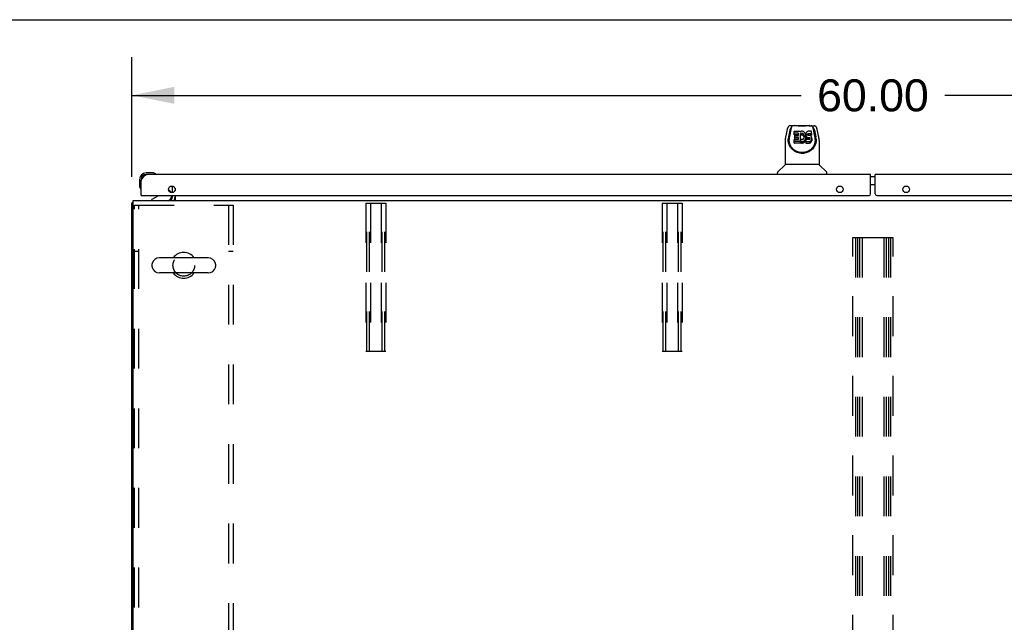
# Model space of a CAD drawing. Header units: inches. Extents: x 0 to 293, y 0 to 190.
# Tile 12 of 22: x 69 to 109, y 165 to 190. Entities that reach past the tile are written whole.
import ezdxf

# ---------------------------------------------------------------- set-up
doc = ezdxf.new("R2010")
doc.units = ezdxf.units.IN
doc.header["$LTSCALE"] = 16.117381
doc.header["$MEASUREMENT"] = 0
doc.linetypes.add('HIDDEN', pattern=[0.2, 0.1, -0.1])
doc.layers.get('0').update_dxf_attribs({"linetype": 'CONTINUOUS'})
for name, color, linetype in [('02___PRT_ALL_AXES', 7, 'CONTINUOUS'), ('DEFAULT_2', 8, 'HIDDEN'), ('DIMENSIONS', 7, 'CONTINUOUS')]:
    doc.layers.add(name, color=color, linetype=linetype)
doc.styles.get("Standard").update_dxf_attribs({"font": 'arial.ttf'})
doc.dimstyles.new('DIMSTYLE_1', dxfattribs={"dimtxt": 1.292838, "dimasz": 1.723784, "dimexe": 0.09, "dimexo": 0.07, "dimgap": 0.0375, "dimtad": 0, "dimtih": 1, "dimtoh": 1, "dimzin": 4, "dimdsep": 46, "dimtxsty": 'Standard', "dimblk": '_FILLED', "dimblk1": '_FILLED', "dimblk2": '_FILLED', "dimcen": 0.09, "dimazin": 1, "dimtfac": 1, "dimtdec": 3, "dimtofl": 0, "dimtmove": 0, "dimatfit": 3, "dimldrblk": '_FILLED', "dimfxl": 1, "dimtolj": 1, "dimtzin": 4, "dimarcsym": 0})

# ---------------------------------------------------------------- blocks, each defined once
blk = doc.blocks.new('_FILLED')
at = {"color": 0, "linetype": 'ByBlock'}
blk.add_solid([(0, 0), (-1, 0.2), (-1, -0.2)], dxfattribs=at)
blk = doc.blocks.new('*D5')
at = {"layer": 'DIMENSIONS', "color": 2, "linetype": 'Continuous'}
for p, q in [((73.361, 183.256), (73.361, 188.105)), ((133.361, 183.256), (133.361, 188.105)), ((73.361, 186.554), (100.456, 186.554)), ((133.361, 186.554), (106.267, 186.554))]:
    blk.add_line(p, q, dxfattribs=at)
at = {"layer": 'DIMENSIONS', "color": 2, "linetype": 'Continuous', "xscale": 1.7237841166, "yscale": 1.7237841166, "zscale": 1.7237841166, "rotation": 180}
blk.add_blockref('_FILLED', (73.361, 186.554), dxfattribs=at)
at = {"layer": 'DIMENSIONS', "color": 2, "linetype": 'Continuous', "xscale": 1.7237841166, "yscale": 1.7237841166, "zscale": 1.7237841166}
blk.add_blockref('_FILLED', (133.361, 186.554), dxfattribs=at)
at = {"layer": 'DIMENSIONS', "color": 2, "linetype": 'Continuous', "insert": (103.361, 187.2), "char_height": 1.2928, "width": 4.51772, "attachment_point": 2, "line_spacing_factor": 0.9}
blk.add_mtext('60.00', dxfattribs=at)

msp = doc.modelspace()

# ---------------------------------------------------------------- linework, layer by layer
at = {"color": 7, "linetype": 'Continuous'}
for p, q in [((0, 189.616), (293.043, 189.616)), ((100.203, 185.334), (100.79, 185.334)), ((99.888, 185.168), (99.823, 184.863)), ((99.995, 185.14), (99.942, 184.87)), ((100.036, 185.175), (99.979, 184.886)), ((100.213, 185.323), (100.012, 185.323)), ((100.054, 185.244), (100.046, 185.244)), ((100.056, 185.249), (100.052, 185.24)), ((100.056, 185.25), (100.056, 185.249)), ((100.097, 185.323), (100.098, 185.323)), ((100.175, 184.954), (100.175, 185.093)), ((100.179, 185.097), (100.41, 185.097)), ((100.341, 185.016), (100.179, 185.016)), ((100.341, 184.949), (100.179, 184.949)), ((100.211, 184.93), (100.341, 184.93)), ((100.345, 184.934), (100.345, 185.012)), ((100.415, 185.093), (100.415, 185.08)), ((100.415, 185.08), (100.425, 185.08)), ((100.417, 185.013), (100.417, 184.621)), ((100.429, 184.995), (100.417, 185.013)), ((100.429, 184.929), (100.417, 184.946)), ((100.426, 185.08), (100.425, 185.08)), ((100.445, 185.092), (100.426, 185.08)), ((100.446, 185.002), (100.435, 184.994)), ((100.435, 184.928), (100.435, 184.994)), ((100.446, 184.935), (100.435, 184.928)), ((100.466, 185.098), (100.445, 185.092)), ((100.458, 185.007), (100.446, 185.002)), ((100.446, 185.002), (100.446, 184.935)), ((100.458, 184.941), (100.446, 184.935)), ((100.471, 185.011), (100.458, 185.007)), ((100.458, 185.007), (100.458, 184.941)), ((100.471, 184.945), (100.458, 184.941)), ((100.488, 185.101), (100.466, 185.098)), ((100.484, 185.013), (100.471, 185.011)), ((100.471, 185.011), (100.471, 184.945)), ((100.484, 184.947), (100.471, 184.945)), ((100.484, 185.013), (100.484, 184.947)), ((100.498, 185.013), (100.484, 185.013)), ((100.498, 184.946), (100.484, 184.947)), ((100.51, 185.099), (100.488, 185.101)), ((100.498, 185.013), (100.498, 184.946)), ((100.511, 185.011), (100.498, 185.013)), ((100.511, 184.944), (100.498, 184.946)), ((100.532, 185.093), (100.51, 185.099)), ((100.511, 185.011), (100.511, 184.944)), ((100.523, 185.006), (100.511, 185.011)), ((100.523, 184.939), (100.511, 184.944)), ((100.523, 185.006), (100.523, 184.939)), ((100.534, 184.998), (100.523, 185.006)), ((100.534, 184.931), (100.523, 184.939)), ((100.542, 185.09), (100.532, 185.093)), ((100.534, 184.998), (100.534, 184.931)), ((100.544, 184.989), (100.534, 184.998)), ((100.544, 184.923), (100.534, 184.931)), ((100.552, 185.085), (100.542, 185.09)), ((100.544, 184.989), (100.544, 184.923)), ((100.553, 184.979), (100.544, 184.989)), ((100.57, 185.071), (100.552, 185.085)), ((100.553, 184.979), (100.553, 184.913)), ((100.566, 184.956), (100.553, 184.979)), ((100.566, 184.956), (100.566, 184.889)), ((100.577, 184.931), (100.566, 184.956)), ((100.586, 185.056), (100.57, 185.071)), ((100.577, 184.931), (100.577, 184.865)), ((100.58, 184.919), (100.577, 184.931)), ((100.601, 185.039), (100.586, 185.056)), ((100.614, 185.021), (100.601, 185.039)), ((100.635, 184.981), (100.614, 185.021)), ((100.642, 184.96), (100.635, 184.981)), ((100.646, 184.938), (100.642, 184.96)), ((100.644, 184.995), (100.643, 184.971)), ((100.643, 184.971), (100.643, 184.956)), ((100.643, 184.971), (100.645, 184.947)), ((100.651, 185.018), (100.644, 184.995)), ((100.645, 184.947), (100.652, 184.924)), ((100.65, 184.916), (100.646, 184.938)), ((100.659, 185.04), (100.651, 185.018)), ((100.665, 185.051), (100.659, 185.04)), ((100.671, 185.061), (100.665, 185.051)), ((100.688, 185.078), (100.671, 185.061)), ((100.708, 185.092), (100.688, 185.078)), ((100.719, 185.096), (100.708, 185.092)), ((100.716, 184.976), (100.717, 184.983)), ((100.718, 184.961), (100.716, 184.976)), ((100.717, 184.983), (100.719, 184.99)), ((100.717, 184.983), (100.717, 184.971)), ((100.725, 184.947), (100.718, 184.961)), ((100.731, 185.097), (100.719, 185.096)), ((100.719, 184.99), (100.728, 185.002)), ((100.719, 184.99), (100.719, 184.959)), ((100.73, 184.941), (100.725, 184.947)), ((100.728, 185.002), (100.734, 185.008)), ((100.728, 185.002), (100.728, 184.943)), ((100.736, 184.937), (100.73, 184.941)), ((100.875, 185.097), (100.731, 185.097)), ((100.732, 184.939), (100.734, 184.941)), ((100.734, 185.008), (100.74, 185.011)), ((100.734, 185.008), (100.734, 184.941)), ((100.734, 184.941), (100.74, 184.944)), ((100.743, 184.934), (100.736, 184.937)), ((100.74, 185.011), (100.756, 185.012)), ((100.74, 185.011), (100.74, 184.944)), ((100.74, 184.944), (100.756, 184.945)), ((100.75, 184.934), (100.743, 184.934)), ((100.798, 184.933), (100.75, 184.934)), ((100.756, 185.012), (100.816, 185.013)), ((100.756, 185.012), (100.756, 184.945)), ((100.756, 184.945), (100.816, 184.946)), ((100.78, 185.323), (100.981, 185.323)), ((100.809, 184.931), (100.798, 184.933)), ((100.821, 184.927), (100.809, 184.931)), ((100.816, 185.013), (100.816, 184.946)), ((100.816, 185.013), (100.876, 185.013)), ((100.816, 184.946), (100.876, 184.946)), ((100.84, 184.914), (100.821, 184.927)), ((100.861, 185.323), (100.861, 185.323)), ((100.876, 185.013), (100.876, 184.946)), ((100.88, 184.951), (100.88, 185.092)), ((100.895, 185.323), (100.896, 185.323)), ((100.937, 185.25), (100.938, 185.249)), ((100.941, 185.24), (100.938, 185.249)), ((100.947, 185.244), (100.939, 185.244)), ((101.014, 184.883), (100.957, 185.175)), ((100.981, 185.323), (100.981, 185.323)), ((100.998, 185.14), (101.051, 184.87)), ((101.17, 184.863), (101.105, 185.168)), ((99.808, 184.719), (99.808, 183.748)), ((99.926, 184.775), (99.926, 184.774)), ((99.933, 184.689), (99.932, 184.752)), ((100.175, 184.626), (100.175, 184.767)), ((100.18, 184.771), (100.342, 184.771)), ((100.417, 184.688), (100.18, 184.688)), ((100.417, 184.621), (100.18, 184.621)), ((100.206, 184.785), (100.206, 184.925)), ((100.342, 184.848), (100.211, 184.848)), ((100.342, 184.781), (100.211, 184.781)), ((100.347, 184.776), (100.347, 184.843)), ((100.425, 184.642), (100.425, 184.708)), ((100.426, 184.71), (100.452, 184.778)), ((100.427, 184.638), (100.427, 184.705)), ((100.427, 184.705), (100.446, 184.693)), ((100.427, 184.638), (100.446, 184.626)), ((100.446, 184.693), (100.446, 184.626)), ((100.446, 184.693), (100.456, 184.689)), ((100.446, 184.626), (100.456, 184.623)), ((100.456, 184.689), (100.456, 184.623)), ((100.456, 184.689), (100.467, 184.688)), ((100.456, 184.623), (100.467, 184.621)), ((100.458, 184.781), (100.47, 184.776)), ((100.467, 184.688), (100.467, 184.621)), ((100.467, 184.688), (100.49, 184.687)), ((100.49, 184.62), (100.467, 184.621)), ((100.47, 184.776), (100.483, 184.773)), ((100.483, 184.773), (100.497, 184.772)), ((100.49, 184.687), (100.512, 184.689)), ((100.49, 184.687), (100.49, 184.62)), ((100.49, 184.62), (100.512, 184.623)), ((100.497, 184.772), (100.509, 184.776)), ((100.509, 184.776), (100.534, 184.786)), ((100.512, 184.689), (100.534, 184.694)), ((100.512, 184.689), (100.512, 184.623)), ((100.512, 184.623), (100.534, 184.628)), ((100.534, 184.786), (100.545, 184.794)), ((100.534, 184.694), (100.554, 184.703)), ((100.534, 184.694), (100.534, 184.628)), ((100.534, 184.628), (100.554, 184.636)), ((100.553, 184.913), (100.544, 184.923)), ((100.545, 184.794), (100.553, 184.804)), ((100.566, 184.889), (100.553, 184.913)), ((100.553, 184.804), (100.568, 184.827)), ((100.554, 184.703), (100.572, 184.716)), ((100.554, 184.703), (100.554, 184.636)), ((100.554, 184.636), (100.572, 184.649)), ((100.577, 184.865), (100.566, 184.889)), ((100.568, 184.827), (100.573, 184.839)), ((100.572, 184.716), (100.589, 184.731)), ((100.572, 184.716), (100.572, 184.649)), ((100.572, 184.649), (100.589, 184.665)), ((100.573, 184.839), (100.577, 184.852)), ((100.577, 184.852), (100.58, 184.878)), ((100.578, 184.859), (100.577, 184.865)), ((100.58, 184.919), (100.58, 184.878)), ((100.581, 184.905), (100.58, 184.919)), ((100.58, 184.878), (100.581, 184.905)), ((100.589, 184.731), (100.603, 184.748)), ((100.589, 184.731), (100.589, 184.665)), ((100.589, 184.665), (100.603, 184.681)), ((100.603, 184.748), (100.616, 184.766)), ((100.603, 184.748), (100.603, 184.681)), ((100.603, 184.681), (100.616, 184.699)), ((100.616, 184.766), (100.627, 184.786)), ((100.616, 184.766), (100.616, 184.699)), ((100.616, 184.699), (100.627, 184.719)), ((100.627, 184.786), (100.636, 184.806)), ((100.627, 184.786), (100.627, 184.719)), ((100.627, 184.719), (100.636, 184.74)), ((100.636, 184.806), (100.642, 184.828)), ((100.636, 184.806), (100.636, 184.74)), ((100.636, 184.74), (100.642, 184.761)), ((100.642, 184.828), (100.646, 184.85)), ((100.642, 184.828), (100.642, 184.761)), ((100.642, 184.761), (100.646, 184.783)), ((100.646, 184.85), (100.65, 184.894)), ((100.646, 184.85), (100.646, 184.783)), ((100.646, 184.783), (100.65, 184.827)), ((100.649, 184.752), (100.648, 184.729)), ((100.648, 184.729), (100.648, 184.662)), ((100.648, 184.729), (100.65, 184.686)), ((100.648, 184.662), (100.65, 184.619)), ((100.65, 184.765), (100.649, 184.752)), ((100.65, 184.894), (100.65, 184.916)), ((100.65, 184.894), (100.65, 184.827)), ((100.65, 184.861), (100.652, 184.857)), ((100.652, 184.771), (100.65, 184.765)), ((100.65, 184.686), (100.65, 184.619)), ((100.65, 184.686), (100.79, 184.686)), ((100.65, 184.619), (100.79, 184.619)), ((100.652, 184.924), (100.652, 184.857)), ((100.652, 184.924), (100.661, 184.902)), ((100.652, 184.857), (100.661, 184.835)), ((100.658, 184.771), (100.652, 184.771)), ((100.771, 184.771), (100.658, 184.771)), ((100.661, 184.902), (100.661, 184.835)), ((100.661, 184.902), (100.674, 184.882)), ((100.661, 184.835), (100.674, 184.815)), ((100.674, 184.882), (100.674, 184.815)), ((100.674, 184.882), (100.691, 184.865)), ((100.674, 184.815), (100.691, 184.798)), ((100.691, 184.865), (100.691, 184.798)), ((100.691, 184.865), (100.701, 184.858)), ((100.691, 184.798), (100.701, 184.791)), ((100.701, 184.858), (100.701, 184.791)), ((100.701, 184.858), (100.712, 184.853)), ((100.701, 184.791), (100.712, 184.786)), ((100.712, 184.853), (100.712, 184.786)), ((100.712, 184.853), (100.736, 184.848)), ((100.712, 184.786), (100.736, 184.781)), ((100.736, 184.848), (100.736, 184.781)), ((100.736, 184.848), (100.759, 184.847)), ((100.736, 184.781), (100.759, 184.78)), ((100.759, 184.847), (100.759, 184.78)), ((100.759, 184.847), (100.784, 184.847)), ((100.759, 184.78), (100.784, 184.781)), ((100.786, 184.772), (100.771, 184.771)), ((100.784, 184.847), (100.784, 184.781)), ((100.784, 184.847), (100.798, 184.843)), ((100.784, 184.781), (100.798, 184.777)), ((100.8, 184.777), (100.786, 184.772)), ((100.79, 184.686), (100.813, 184.693)), ((100.79, 184.686), (100.79, 184.619)), ((100.79, 184.619), (100.813, 184.626)), ((100.798, 184.843), (100.798, 184.777)), ((100.798, 184.843), (100.804, 184.839)), ((100.798, 184.777), (100.798, 184.776)), ((100.806, 184.782), (100.8, 184.777)), ((100.804, 184.839), (100.804, 184.78)), ((100.804, 184.839), (100.809, 184.833)), ((100.809, 184.788), (100.806, 184.782)), ((100.809, 184.833), (100.809, 184.788)), ((100.809, 184.833), (100.811, 184.826)), ((100.811, 184.803), (100.809, 184.788)), ((100.811, 184.826), (100.811, 184.803)), ((100.811, 184.826), (100.812, 184.818)), ((100.812, 184.818), (100.811, 184.803)), ((100.813, 184.693), (100.835, 184.703)), ((100.813, 184.693), (100.813, 184.626)), ((100.813, 184.626), (100.835, 184.636)), ((100.835, 184.703), (100.844, 184.709)), ((100.835, 184.703), (100.835, 184.636)), ((100.835, 184.636), (100.844, 184.643)), ((100.857, 184.896), (100.84, 184.914)), ((100.844, 184.709), (100.853, 184.717)), ((100.844, 184.709), (100.844, 184.643)), ((100.844, 184.643), (100.853, 184.651)), ((100.853, 184.717), (100.866, 184.737)), ((100.853, 184.717), (100.853, 184.651)), ((100.853, 184.651), (100.866, 184.67)), ((100.87, 184.876), (100.857, 184.896)), ((100.866, 184.737), (100.876, 184.76)), ((100.866, 184.737), (100.866, 184.67)), ((100.866, 184.67), (100.876, 184.693)), ((100.878, 184.854), (100.87, 184.876)), ((100.876, 184.76), (100.881, 184.783)), ((100.876, 184.76), (100.876, 184.693)), ((100.876, 184.693), (100.881, 184.716)), ((100.882, 184.83), (100.878, 184.854)), ((100.881, 184.783), (100.883, 184.807)), ((100.881, 184.783), (100.881, 184.716)), ((100.881, 184.716), (100.883, 184.74)), ((100.883, 184.807), (100.882, 184.83)), ((100.883, 184.807), (100.883, 184.74)), ((101.023, 184.761), (101.023, 184.785)), ((101.06, 184.689), (101.061, 184.752)), ((101.186, 184.72), (101.186, 184.719)), ((101.186, 184.719), (101.186, 183.748)), ((99.802, 183.742), (99.504, 183.444)), ((101.186, 183.748), (99.808, 183.748)), ((101.191, 183.742), (101.489, 183.444)), ((74.196, 183.414), (73.939, 183.414)), ((73.983, 183.354), (73.939, 183.354)), ((74.234, 183.411), (74.196, 183.414)), ((74.331, 183.367), (74.325, 183.369)), ((99.493, 183.354), (99.493, 183.416)), ((101.5, 183.354), (101.5, 183.416)), ((73.676, 183.151), (73.676, 182.895)), ((103.455, 183.25), (103.268, 183.25)), ((73.676, 182.895), (73.679, 182.857)), ((73.721, 182.766), (73.723, 182.759)), ((74.855, 182.727), (74.936, 182.646)), ((103.455, 182.93), (103.268, 182.93)), ((73.413, 182.192), (73.361, 182.192)), ((73.756, 182.5), (73.736, 182.5)), ((74.416, 182.473), (74.178, 182.335)), ((74.178, 182.296), (74.178, 182.335)), ((74.965, 182.5), (74.965, 182.453)), ((76.453, 179.977), (74.478, 179.977)), ((74.178, 179.715), (74.178, 179.627)), ((76.453, 179.365), (74.478, 179.365)), ((76.753, 179.715), (76.753, 179.627))]:
    msp.add_line(p, q, dxfattribs=at)
at = {"color": 3, "linetype": 'Continuous'}
for p, q in [((103.268, 183.354), (73.983, 183.354)), ((103.268, 182.563), (103.268, 183.354)), ((103.455, 182.563), (103.455, 183.354)), ((132.74, 183.354), (103.455, 183.354)), ((73.736, 182.5), (73.736, 183.108)), ((75.007, 182.619), (75.007, 182.881)), ((75.111, 182.795), (75.111, 182.705)), ((73.361, 146.4), (73.361, 182.192)), ((73.413, 146.296), (73.413, 182.296)), ((73.413, 182.296), (133.309, 182.296)), ((73.756, 182.5), (103.205, 182.5)), ((75.007, 182.439), (75.007, 182.5)), ((75.111, 182.5), (75.111, 182.296)), ((103.518, 182.5), (132.966, 182.5))]:
    msp.add_line(p, q, dxfattribs=at)
at = {"color": 7, "linetype": 'Continuous'}
for points in [[(100.012, 185.323), (99.997, 185.321), (99.984, 185.318), (99.971, 185.313), (99.96, 185.307), (99.949, 185.299), (99.94, 185.29), (99.931, 185.28), (99.924, 185.269), (99.917, 185.258), (99.911, 185.245), (99.906, 185.231), (99.9, 185.216), (99.895, 185.199), (99.89, 185.18), (99.888, 185.168)], [(100.052, 185.24), (100.048, 185.227), (100.045, 185.214), (100.042, 185.201), (100.038, 185.187), (100.036, 185.175)], [(100.132, 185.323), (100.125, 185.322), (100.115, 185.32), (100.105, 185.316), (100.096, 185.31), (100.088, 185.303), (100.08, 185.295), (100.074, 185.286), (100.067, 185.275), (100.061, 185.262), (100.056, 185.25)], [(100.78, 185.323), (100.759, 185.322), (100.737, 185.32), (100.714, 185.318), (100.689, 185.316), (100.664, 185.313), (100.637, 185.31), (100.609, 185.307), (100.581, 185.305), (100.552, 185.303), (100.523, 185.302), (100.494, 185.302), (100.465, 185.302), (100.436, 185.303), (100.407, 185.305), (100.379, 185.307), (100.352, 185.31), (100.326, 185.313), (100.301, 185.316), (100.277, 185.318), (100.254, 185.321), (100.233, 185.322), (100.213, 185.323)], [(100.29, 185.318), (100.262, 185.32), (100.235, 185.322), (100.213, 185.323)], [(100.647, 185.312), (100.618, 185.309), (100.588, 185.307), (100.558, 185.305), (100.527, 185.304), (100.497, 185.304), (100.467, 185.304), (100.436, 185.305), (100.406, 185.307), (100.376, 185.309), (100.347, 185.312), (100.29, 185.318)], [(100.78, 185.323), (100.758, 185.322), (100.731, 185.32), (100.704, 185.318), (100.647, 185.312)], [(100.937, 185.25), (100.932, 185.262), (100.926, 185.275), (100.919, 185.286), (100.913, 185.295), (100.905, 185.303), (100.897, 185.31), (100.888, 185.316), (100.879, 185.32), (100.869, 185.322), (100.861, 185.323)], [(100.876, 185.013), (100.876, 185.013), (100.877, 185.013), (100.877, 185.013), (100.877, 185.013), (100.878, 185.014), (100.878, 185.014), (100.879, 185.014), (100.879, 185.015), (100.879, 185.015), (100.88, 185.015), (100.88, 185.016), (100.88, 185.016), (100.88, 185.017), (100.88, 185.018)], [(100.876, 184.946), (100.876, 184.946), (100.877, 184.946), (100.877, 184.946), (100.877, 184.947), (100.878, 184.947), (100.878, 184.947), (100.879, 184.947), (100.879, 184.948), (100.879, 184.948), (100.88, 184.949), (100.88, 184.949), (100.88, 184.95), (100.88, 184.95), (100.88, 184.951)], [(100.957, 185.175), (100.955, 185.187), (100.952, 185.201), (100.948, 185.214), (100.945, 185.227), (100.941, 185.24)], [(101.105, 185.168), (101.102, 185.183), (101.096, 185.204), (101.091, 185.222), (101.084, 185.239), (101.078, 185.254), (101.07, 185.267), (101.062, 185.279), (101.053, 185.29), (101.042, 185.3), (101.029, 185.309), (101.015, 185.316), (101.001, 185.32), (100.985, 185.322), (100.981, 185.323)], [(99.823, 184.863), (99.817, 184.831), (99.811, 184.789), (99.808, 184.747), (99.808, 184.719)], [(99.926, 184.762), (99.926, 184.769), (99.926, 184.774)], [(101.067, 184.762), (101.065, 184.719), (101.057, 184.667), (101.046, 184.618), (101.03, 184.572), (101.012, 184.529), (100.99, 184.488), (100.966, 184.45), (100.939, 184.414), (100.909, 184.38), (100.877, 184.349), (100.843, 184.321), (100.806, 184.295), (100.767, 184.272), (100.726, 184.252), (100.683, 184.235), (100.639, 184.222), (100.593, 184.212), (100.546, 184.206), (100.498, 184.204), (100.451, 184.206), (100.404, 184.211), (100.358, 184.221), (100.314, 184.234), (100.271, 184.25), (100.229, 184.27), (100.19, 184.293), (100.154, 184.318), (100.119, 184.347), (100.087, 184.377), (100.057, 184.411), (100.03, 184.446), (100.005, 184.484), (99.983, 184.525), (99.964, 184.568), (99.949, 184.614), (99.937, 184.662), (99.929, 184.714), (99.926, 184.762)], [(99.979, 184.886), (99.979, 184.885), (99.979, 184.882), (99.978, 184.879), (99.978, 184.876), (99.977, 184.873), (99.977, 184.87), (99.976, 184.866), (99.976, 184.863), (99.975, 184.86), (99.975, 184.856), (99.974, 184.853), (99.974, 184.849), (99.973, 184.845), (99.973, 184.841), (99.972, 184.837), (99.972, 184.833), (99.971, 184.829), (99.971, 184.825), (99.971, 184.821), (99.971, 184.816), (99.97, 184.812), (99.97, 184.807), (99.97, 184.802), (99.97, 184.797), (99.97, 184.792), (99.97, 184.787), (99.97, 184.761)], [(100.274, 184.284), (100.258, 184.292), (100.242, 184.3), (100.226, 184.309), (100.21, 184.319), (100.195, 184.33), (100.179, 184.341), (100.164, 184.353), (100.149, 184.365), (100.134, 184.379), (100.12, 184.393), (100.106, 184.408), (100.092, 184.424), (100.079, 184.441), (100.066, 184.458), (100.054, 184.476), (100.042, 184.495), (100.031, 184.515), (100.021, 184.535), (100.011, 184.556), (100.003, 184.577), (99.995, 184.6), (99.988, 184.622), (99.983, 184.645), (99.978, 184.669), (99.974, 184.693), (99.971, 184.717), (99.97, 184.741), (99.97, 184.761)], [(101.023, 184.761), (101.023, 184.741), (101.022, 184.717), (101.019, 184.693), (101.015, 184.669), (101.011, 184.646), (101.005, 184.623), (100.998, 184.6), (100.99, 184.578), (100.982, 184.556), (100.972, 184.535), (100.962, 184.515), (100.951, 184.495), (100.94, 184.476), (100.928, 184.458), (100.915, 184.441), (100.902, 184.424), (100.888, 184.409), (100.874, 184.394), (100.86, 184.38), (100.845, 184.366), (100.83, 184.353), (100.815, 184.341), (100.799, 184.33), (100.784, 184.32), (100.768, 184.31), (100.752, 184.301), (100.736, 184.292)], [(101.023, 184.785), (101.023, 184.801), (101.022, 184.829), (101.018, 184.857), (101.014, 184.883)], [(101.067, 184.775), (101.067, 184.77), (101.067, 184.762)], [(101.186, 184.72), (101.185, 184.746), (101.182, 184.789), (101.176, 184.831), (101.17, 184.863)], [(100.736, 184.292), (100.72, 184.284), (100.704, 184.277), (100.688, 184.271), (100.673, 184.265), (100.657, 184.259), (100.641, 184.255), (100.625, 184.25), (100.609, 184.247), (100.593, 184.243), (100.577, 184.241), (100.561, 184.238), (100.545, 184.237), (100.529, 184.236), (100.513, 184.235), (100.497, 184.235), (100.481, 184.235), (100.465, 184.235), (100.449, 184.237), (100.434, 184.238), (100.418, 184.24), (100.402, 184.243), (100.386, 184.246), (100.37, 184.25), (100.354, 184.254), (100.338, 184.259), (100.322, 184.264), (100.306, 184.27), (100.29, 184.277), (100.274, 184.284)]]:
    msp.add_lwpolyline(points, dxfattribs=at)
at = {"color": 3, "linetype": 'Continuous'}
for points in [[(73.736, 183.108), (73.747, 183.124), (73.757, 183.14), (73.767, 183.156), (73.777, 183.171), (73.788, 183.187), (73.798, 183.202), (73.808, 183.217), (73.818, 183.231), (73.829, 183.244), (73.839, 183.258), (73.849, 183.27), (73.86, 183.282), (73.87, 183.293), (73.88, 183.303), (73.89, 183.312), (73.901, 183.321), (73.911, 183.329), (73.921, 183.335), (73.931, 183.341), (73.942, 183.346), (73.952, 183.349), (73.962, 183.352), (73.973, 183.354), (73.983, 183.354)], [(73.397, 182.208), (73.389, 182.206), (73.385, 182.205), (73.382, 182.205), (73.379, 182.204), (73.376, 182.203), (73.373, 182.202), (73.37, 182.201), (73.368, 182.201), (73.366, 182.2), (73.365, 182.198), (73.364, 182.197), (73.363, 182.196), (73.362, 182.195), (73.361, 182.194), (73.361, 182.192)], [(73.413, 182.212), (73.413, 182.212), (73.409, 182.211), (73.405, 182.21), (73.401, 182.209), (73.397, 182.208)]]:
    msp.add_lwpolyline(points, dxfattribs=at)
for centre in [(74.986, 182.75), (102.018, 182.75), (104.705, 182.75)]:
    msp.add_circle(centre, 0.133, dxfattribs=at)
at = {"color": 7, "linetype": 'Continuous'}
for centre, radius, start, end in [((100.203, 185.315), 0.0197, 90, 156.393), ((100.79, 185.315), 0.0197, 23.607, 90), ((99.816, 183.728), 0.0197, 90, 135), ((101.177, 183.728), 0.0197, 45, 90), ((73.939, 183.151), 0.263, 90, 180), ((73.939, 183.151), 0.203, 90, 180), ((74.196, 183.164), 0.25, 59.1101, 90), ((74.316, 183.369), 0.015, 270, 353.6204), ((74.316, 183.366), 0.015, 6.3796, 59.1101), ((99.532, 183.416), 0.0394, 135, 180), ((101.461, 183.416), 0.0394, 0, 45), ((73.926, 182.895), 0.25, 180, 210.8899), ((73.725, 182.774), 0.015, 210.8899, 263.6204), ((73.721, 182.774), 0.015, 276.3796, 360), ((74.865, 182.576), 0.1, 27.0175, 45), ((74.366, 182.56), 0.1, 300.092, 323.4532), ((74.808, 182.453), 0.157, 270, 360), ((74.865, 182.439), 0.246, 324.6687, 360), ((75.465, 179.671), 0.523, 35.8102, 144.1898), ((74.322, 179.715), 0.144, 164.3697, 180), ((74.478, 179.671), 0.306, 90, 164.3697), ((76.453, 179.671), 0.306, 15.6303, 90), ((76.609, 179.715), 0.144, 0, 15.6303), ((74.322, 179.627), 0.144, 180, 195.6303), ((74.478, 179.671), 0.306, 195.6303, 270), ((75.465, 179.671), 0.523, 215.8091, 324.1909), ((76.453, 179.671), 0.306, 270, 344.3697), ((76.609, 179.627), 0.144, 344.3697, 360)]:
    msp.add_arc(centre, radius, start, end, dxfattribs=at)
at = {"color": 3, "linetype": 'Continuous'}
for centre, radius, start, end in [((73.983, 183.108), 0.246, 90, 180), ((103.205, 182.563), 0.0625, 270, 360), ((103.518, 182.563), 0.0625, 180, 270), ((73.756, 182.52), 0.02, 180, 270), ((74.865, 182.439), 0.142, 270, 360)]:
    msp.add_arc(centre, radius, start, end, dxfattribs=at)
at = {"color": 7, "linetype": 'Continuous'}
for centre, major_axis, ratio, start_param, end_param in [((100.053, 184.889), (-0.007, 0.354), 0.213027, -0.003983, 0.781416), ((100.179, 185.093), (0, 0.00448), 1, 0, 1.570796), ((100.179, 185.021), (0, 0.00448), 1, 1.570796, 3.141593), ((100.179, 184.954), (0, 0.00448), 1, 1.570796, 3.141593), ((100.211, 184.925), (0, 0.00448), 1, 0, 1.570796), ((100.341, 185.012), (0, 0.00448), 1, -1.570796, 0), ((100.341, 184.945), (0, 0.00448), 1, -1.570796, 0), ((100.341, 184.934), (0, 0.00448), 1, -3.141593, -1.570796), ((100.41, 185.093), (0, 0.00448), 1, -1.570796, 0), ((100.432, 184.998), (0, 0.00448), 1, -4.117418, -2.48981), ((100.432, 184.931), (0, 0.00448), 1, -4.117418, -2.48981), ((100.875, 185.092), (0, 0.00483), 1, -1.570796, 0), ((100.94, 184.889), (0.007, 0.354), 0.213027, -0.781416, 0.003983), ((100.497, 184.762), (0, 0.565), 0.999848, 1.377943, 2.016018), ((100.18, 184.767), (0, 0.00448), 1, 0, 1.570796), ((100.18, 184.692), (0, 0.00448), 1, 1.570796, 3.141593), ((100.18, 184.626), (0, 0.00448), 1, 1.570796, 3.141593), ((100.211, 184.852), (0, 0.00448), 1, 1.570796, 3.141593), ((100.211, 184.785), (0, 0.00448), 1, 1.570796, 3.141593), ((100.342, 184.843), (0, 0.00448), 1, -1.570796, 0), ((100.342, 184.776), (0, 0.00448), 1, -1.570796, 0), ((100.342, 184.776), (0, 0.00448), 1, -3.141593, -1.570796), ((100.43, 184.708), (0, 0.00448), 1, 1.204306, 1.574638), ((100.43, 184.708), (0.00448, 0), 1, -3.137751, -2.23624), ((100.43, 184.642), (0, 0.00448), 1, -4.708498, -3.807036), ((100.456, 184.777), (0.00448, 0), 1, 1.154671, 2.775102), ((100.497, 184.762), (0, 0.565), 0.999848, -2.01205, -1.377943)]:
    msp.add_ellipse(centre, major_axis=major_axis, ratio=ratio, start_param=start_param, end_param=end_param, dxfattribs=at)
at = {"layer": '02___PRT_ALL_AXES', "color": 8, "linetype": 'HIDDEN'}
msp.add_circle((75.465, 179.671), 0.438, dxfattribs=at)
at = {"layer": '02___PRT_ALL_AXES', "color": 7, "linetype": 'Continuous'}
for start, end in [(175.1015, 175.5324), (170.8498, 171.3733)]:
    msp.add_arc((73.939, 183.151), 0.263, start, end, dxfattribs=at)
at = {"layer": 'DEFAULT_2', "color": 8, "linetype": 'HIDDEN'}
for p, q in [((82.83, 182.192), (82.83, 176.192)), ((82.83, 182.192), (83.643, 182.192)), ((82.87, 176.192), (82.87, 182.192)), ((82.978, 176.192), (82.978, 182.192)), ((83.018, 182.192), (83.018, 176.192)), ((83.455, 182.192), (83.455, 176.192)), ((83.495, 176.192), (83.495, 182.192)), ((83.603, 176.192), (83.603, 182.192)), ((83.643, 182.192), (83.643, 176.192)), ((94.83, 182.192), (94.83, 176.192)), ((94.83, 182.192), (95.643, 182.192)), ((94.87, 176.192), (94.87, 182.192)), ((94.978, 176.192), (94.978, 182.192)), ((95.018, 182.192), (95.018, 176.192)), ((95.455, 182.192), (95.455, 176.192)), ((95.495, 176.192), (95.495, 182.192)), ((95.603, 176.192), (95.603, 182.192)), ((95.643, 182.192), (95.643, 176.192)), ((73.465, 146.484), (73.465, 182.109)), ((73.465, 182.109), (77.465, 182.109)), ((73.652, 146.484), (73.652, 182.109)), ((77.278, 182.109), (77.278, 146.484)), ((77.465, 182.109), (77.465, 146.484)), ((102.549, 147.796), (102.549, 180.796)), ((102.549, 180.796), (104.174, 180.796)), ((102.653, 180.796), (102.653, 147.796)), ((102.736, 180.796), (102.736, 147.796)), ((102.82, 180.796), (102.82, 147.796)), ((102.924, 180.796), (102.924, 147.796)), ((103.799, 180.796), (103.799, 147.796)), ((103.903, 180.796), (103.903, 147.796)), ((103.986, 180.796), (103.986, 147.796)), ((104.07, 180.796), (104.07, 147.796)), ((104.174, 147.796), (104.174, 180.796)), ((73.652, 180.234), (73.465, 180.234)), ((77.465, 180.234), (77.278, 180.234)), ((82.83, 176.192), (83.643, 176.192)), ((94.83, 176.192), (95.643, 176.192))]:
    msp.add_line(p, q, dxfattribs=at)

# ---------------------------------------------------------------- dimensions: what is measured, and where the dimension line sits
at = {"layer": 'DIMENSIONS', "color": 2, "linetype": 'Continuous'}
dim = msp.add_linear_dim(base=(73.361, 186.554), p1=(133.361, 183.186), p2=(73.361, 183.186), angle=180, dimstyle='DIMSTYLE_1', dxfattribs=at)
dim.commit()
dim.dimension.update_dxf_attribs({"geometry": '*D5', "text_midpoint": (103.351, 186.547), "dimtype": 160})

doc.saveas('drawing.dxf')
